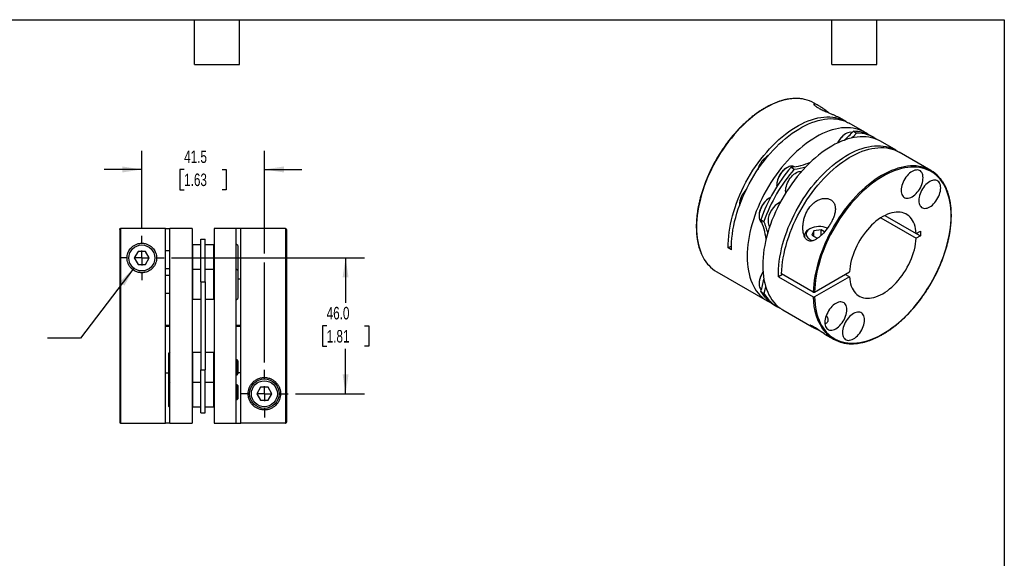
# Model space of a CAD drawing. Header units: millimetres. Extents: x 13 to 546, y 13 to 419.
# Tile 3 of 3: x 213 to 546, y 237 to 419. Entities that reach past the tile are written whole.
import ezdxf

# ---------------------------------------------------------------- set-up
doc = ezdxf.new("R2010")
doc.units = ezdxf.units.MM
doc.header["$LTSCALE"] = 2
doc.linetypes.add('SLD-Center', pattern=[19.05, 15.24, -1.27, 1.27, -1.27])
doc.linetypes.add('SLD-Solid', pattern=[0])
doc.layers.add('CENTER', color=40, linetype='SLD-Center')
doc.layers.add('DIMENSIONS', color=140, linetype='SLD-Solid', lineweight=25)
doc.layers.add('TEXT', color=140, linetype='SLD-Solid', lineweight=25)
doc.styles.add('SLDTEXTSTYLE0', font='TXT', dxfattribs={"width": 0.7})
doc.dimstyles.new('SLDDIMSTYLE1', dxfattribs={"dimtxt": 4.316016, "dimasz": 6.604, "dimexe": 0, "dimexo": 0.0625, "dimgap": 1.079004, "dimtad": 0, "dimtih": 1, "dimtoh": 1, "dimdec": 1, "dimrnd": 1e-09, "dimzin": 4, "dimdsep": 46, "dimtxsty": 'SLDTEXTSTYLE0', "dimsah": 1, "dimcen": 0.09, "dimadec": 0, "dimazin": 1, "dimtfac": 1, "dimtdec": 1, "dimtofl": 0, "dimtmove": 0, "dimatfit": 3, "dimfxl": 0, "dimfrac": 2, "dimtolj": 1, "dimtzin": 12, "dimarcsym": 0})
doc.dimstyles.new('SLDDIMSTYLE3', dxfattribs={"dimtxt": 4.316016, "dimasz": 6.604, "dimexe": 0, "dimexo": 0.0625, "dimgap": 1.079004, "dimtad": 0, "dimtih": 1, "dimtoh": 1, "dimdec": 1, "dimrnd": 1e-09, "dimzin": 12, "dimdsep": 46, "dimtxsty": 'SLDTEXTSTYLE0', "dimsah": 1, "dimcen": 0.09, "dimadec": 0, "dimazin": 3, "dimtfac": 1, "dimtdec": 1, "dimtmove": 0, "dimatfit": 0, "dimfxl": 0, "dimfrac": 2, "dimtolj": 1, "dimtzin": 12, "dimarcsym": 0})
doc.dimstyles.new('SLDDIMSTYLE4', dxfattribs={"dimtxt": 4.316016, "dimasz": 6.604, "dimexe": 0, "dimexo": 0.0625, "dimgap": 1.079004, "dimtad": 0, "dimtih": 1, "dimtoh": 1, "dimdec": 1, "dimrnd": 1e-09, "dimzin": 12, "dimdsep": 46, "dimtxsty": 'SLDTEXTSTYLE0', "dimsah": 1, "dimcen": 0, "dimadec": 0, "dimazin": 3, "dimtfac": 1, "dimtdec": 1, "dimtofl": 0, "dimtmove": 0, "dimatfit": 3, "dimfxl": 0, "dimfrac": 2, "dimtolj": 1, "dimtzin": 12, "dimarcsym": 0})

# ---------------------------------------------------------------- blocks, each defined once
blk = doc.blocks.new('_D_5')
at = {"layer": 'DIMENSIONS'}
for p, q in [((264.07, 338.35), (329.36, 338.35)), ((323.01, 338.35), (323.01, 323.17)), ((316.6, 315.35), (315.15, 315.35)), ((315.15, 315.35), (315.15, 308.49)), ((329.42, 315.35), (330.87, 315.35)), ((330.87, 315.35), (330.87, 308.49)), ((315.15, 308.49), (316.6, 308.49)), ((323.01, 292.35), (323.01, 307.52)), ((330.87, 308.49), (329.42, 308.49)), ((306.07, 292.35), (329.36, 292.35))]:
    blk.add_line(p, q, dxfattribs=at)
for points in [[(323.01, 338.35), (321.99, 331.74), (324.02, 331.74)], [(323.01, 292.35), (324.02, 298.95), (321.99, 298.95)]]:
    blk.add_solid(points, dxfattribs=at)
at = {"layer": 'DIMENSIONS', "char_height": 4.233, "attachment_point": 1, "style": 'SLDTEXTSTYLE0'}
for s, insert in [('46.0', (316.6, 321.77)), ('1.81', (316.6, 313.94))]:
    blk.add_mtext(s, dxfattribs=dict(at, insert=insert))
blk = doc.blocks.new('_D_6')
at = {"layer": 'DIMENSIONS'}
for p, q in [((253.99, 348.43), (253.99, 374.7)), ((295.49, 339.87), (295.49, 374.7)), ((253.99, 368.35), (241.29, 368.35)), ((268.33, 368.35), (266.88, 368.35)), ((266.88, 368.35), (266.88, 361.49)), ((281.15, 368.35), (282.6, 368.35)), ((282.6, 368.35), (282.6, 361.49)), ((295.49, 368.35), (308.19, 368.35)), ((266.88, 361.49), (268.33, 361.49)), ((282.6, 361.49), (281.15, 361.49)), ((295.49, 302.93), (295.49, 336.82))]:
    blk.add_line(p, q, dxfattribs=at)
for points in [[(253.99, 368.35), (247.39, 369.36), (247.39, 367.33)], [(295.49, 368.35), (302.1, 367.33), (302.1, 369.36)]]:
    blk.add_solid(points, dxfattribs=at)
at = {"layer": 'DIMENSIONS', "char_height": 4.233, "attachment_point": 1, "style": 'SLDTEXTSTYLE0'}
for s, insert in [('41.5', (268.33, 374.77)), ('1.63', (268.33, 366.95))]:
    blk.add_mtext(s, dxfattribs=dict(at, insert=insert))
blk = doc.blocks.new('_D_7')
at = {"layer": 'DIMENSIONS'}
for p, q in [((251.32, 334.85), (233.17, 311.15)), ((233.17, 311.15), (222.05, 311.15))]:
    blk.add_line(p, q, dxfattribs=at)
blk.add_solid([(251.32, 334.85), (246.49, 330.23), (248.11, 328.99)], dxfattribs=at)
at = {"layer": 'DIMENSIONS', "attachment_point": 1, "style": 'SLDTEXTSTYLE0'}
for s, insert, char_height in [('M6-1.0 X 20MM', (174.2, 316.61), 4.2333), ('SHCS X4', (183.87, 309.75), 4.233)]:
    blk.add_mtext(s, dxfattribs=dict(at, insert=insert, char_height=char_height))
blk = doc.blocks.new('SW_CENTERMARKSYMBOL_1')
at = {"layer": 'CENTER', "color": 0}
for p, q in [((0, 5.08), (0, 7.54)), ((-5.08, 0), (-7.54, 0)), ((0, 0), (-2.54, 0)), ((0, 0), (0, 2.54)), ((0, 0), (0, -2.54)), ((0, 0), (2.54, 0)), ((5.08, 0), (7.54, 0)), ((0, -5.08), (0, -7.54))]:
    blk.add_line(p, q, dxfattribs=at)
blk = doc.blocks.new('SW_CENTERMARKSYMBOL_2')
at = {"layer": 'CENTER', "color": 0}
for p, q in [((0, 5.08), (0, 8.04)), ((-5.08, 0), (-8.04, 0)), ((0, 0), (-2.54, 0)), ((0, 0), (0, 2.54)), ((0, 0), (0, -2.54)), ((0, 0), (2.54, 0)), ((5.08, 0), (8.04, 0)), ((0, -5.08), (0, -8.04))]:
    blk.add_line(p, q, dxfattribs=at)

msp = doc.modelspace()

# ---------------------------------------------------------------- linework, layer by layer
for p, q in [((483.28, 389.93), (481.71, 390.83)), ((492.46, 384.63), (490.32, 385.86)), ((498.82, 380.96), (493.52, 384.02)), ((492.39, 380.46), (492.25, 380.38)), ((495, 381.28), (496.06, 380.66)), ((502, 379.12), (500.94, 379.73)), ((509.43, 374.83), (504.12, 377.89)), ((521.24, 368.02), (510.49, 374.22)), ((472.53, 368.99), (472.39, 368.91)), ((473.89, 369.09), (474.95, 368.48)), ((469, 363.03), (469, 362.87)), ((466.57, 358.67), (466.43, 358.59)), ((456.35, 356.2), (456.36, 356.03)), ((463.04, 352.71), (463.04, 352.55)), ((463.63, 351.33), (464.69, 350.71)), ((504.24, 351.94), (516.24, 345.01)), ((505.16, 352.5), (504.74, 352.25)), ((505.65, 352.76), (516.24, 346.65)), ((246.49, 348.03), (246.49, 282.65)), ((261.99, 348.33), (246.79, 348.33)), ((246.79, 348.33), (246.79, 282.35)), ((261.99, 348.33), (263.49, 348.33)), ((261.99, 282.35), (261.99, 348.33)), ((270.99, 348.35), (263.49, 348.35)), ((263.49, 282.35), (263.49, 348.35)), ((270.99, 348.35), (270.99, 282.35)), ((285.99, 348.35), (278.49, 348.35)), ((278.49, 348.35), (278.49, 282.35)), ((285.99, 282.35), (285.99, 348.35)), ((287.49, 348.33), (285.99, 348.33)), ((302.69, 348.35), (287.49, 348.35)), ((287.49, 282.36), (287.49, 348.35)), ((302.69, 348.35), (302.69, 282.36)), ((302.99, 348.05), (302.99, 282.66)), ((480.27, 348.25), (479.85, 348.01)), ((481.59, 347.5), (480.93, 346.08)), ((484.04, 347.88), (481.59, 347.5)), ((481.59, 345.7), (481.59, 347.5)), ((485.19, 347.21), (484.04, 347.88)), ((484.04, 346.03), (484.04, 347.88)), ((516.24, 346.65), (517.68, 347.48)), ((517.68, 347.48), (517.68, 345.84)), ((273.99, 330.27), (273.99, 344.78)), ((273.99, 344.78), (275.49, 344.78)), ((275.49, 330.27), (275.49, 344.78)), ((478.38, 345.97), (478.38, 345.74)), ((480.93, 346.08), (482.73, 345.04)), ((482.73, 345.04), (482.86, 345.06)), ((517.68, 345.84), (516.24, 345.01)), ((516.26, 346.66), (517.68, 345.84)), ((252.72, 340.55), (251.45, 338.35)), ((255.26, 340.55), (252.72, 340.55)), ((256.53, 338.35), (255.26, 340.55)), ((263.49, 340.82), (261.99, 340.82)), ((271.19, 342.82), (270.99, 342.62)), ((273.99, 342.82), (271.19, 342.82)), ((271.19, 342.82), (271.19, 334.39)), ((278.29, 342.82), (275.49, 342.82)), ((278.49, 342.62), (278.29, 342.82)), ((278.29, 342.82), (278.29, 334.39)), ((286.49, 342.54), (285.99, 343.04)), ((286.49, 342.54), (286.49, 334.11)), ((453.69, 342.38), (452.63, 341.77)), ((453.7, 341.16), (452.63, 341.77)), ((251.45, 338.35), (252.72, 336.15)), ((255.26, 336.15), (256.53, 338.35)), ((252.72, 336.15), (255.26, 336.15)), ((261.99, 334.82), (263.49, 334.82)), ((271.19, 334.39), (270.99, 334.19)), ((273.99, 334.39), (271.19, 334.39)), ((271.19, 334.39), (271.19, 324.39)), ((278.29, 334.39), (275.49, 334.39)), ((278.49, 334.19), (278.29, 334.39)), ((278.29, 334.39), (278.29, 324.39)), ((286.49, 334.11), (285.99, 334.61)), ((286.49, 334.11), (286.49, 324.66)), ((448.71, 333.67), (465.82, 323.8)), ((481.84, 326.79), (493.66, 333.61)), ((263.49, 332.39), (261.99, 332.39)), ((273.99, 330.27), (275.49, 330.27)), ((273.99, 330.27), (273.99, 300.42)), ((275.49, 330.27), (275.49, 300.42)), ((286.49, 331.31), (287.49, 331.31)), ((471.02, 332.79), (469.61, 331.97)), ((469.61, 331.97), (481.41, 325.15)), ((481.41, 326.79), (470.67, 332.99)), ((493.66, 331.98), (481.84, 325.15)), ((493.66, 331.98), (492.24, 332.79)), ((463.04, 329.78), (463.04, 329.61)), ((463.63, 326.95), (464.69, 326.34)), ((261.99, 326.39), (263.49, 326.39)), ((270.99, 324.59), (271.19, 324.39)), ((271.19, 324.39), (273.99, 324.39)), ((275.49, 324.39), (278.29, 324.39)), ((278.29, 324.39), (278.49, 324.59)), ((285.99, 324.16), (286.49, 324.66)), ((467.94, 322.57), (469.01, 321.96)), ((471.13, 320.73), (481.05, 315)), ((263.49, 315.45), (261.99, 315.45)), ((261.99, 315.25), (263.49, 315.25)), ((287.49, 315.45), (285.99, 315.45)), ((285.99, 315.25), (287.49, 315.25)), ((485.25, 312.58), (488.24, 310.86)), ((263.49, 306.53), (262.99, 306.03)), ((262.99, 306.03), (262.99, 296.58)), ((271.19, 306.3), (270.99, 306.1)), ((273.99, 306.3), (271.19, 306.3)), ((271.19, 306.3), (271.19, 296.3)), ((278.29, 306.3), (275.49, 306.3)), ((278.49, 306.1), (278.29, 306.3)), ((278.29, 306.3), (278.29, 296.3)), ((286.24, 303.8), (285.99, 303.8)), ((286.49, 303.55), (286.24, 303.8)), ((286.24, 303.8), (286.24, 298.8)), ((286.49, 303.55), (286.49, 299.05)), ((273.99, 300.42), (275.49, 300.42)), ((273.99, 285.92), (273.99, 300.42)), ((275.49, 285.92), (275.49, 300.42)), ((261.99, 299.38), (262.99, 299.38)), ((285.99, 298.8), (286.24, 298.8)), ((286.24, 298.8), (286.49, 299.05)), ((287.49, 299.38), (286.49, 299.38)), ((262.99, 296.58), (263.49, 296.08)), ((262.99, 296.58), (262.99, 288.15)), ((270.99, 296.5), (271.19, 296.3)), ((271.19, 296.3), (273.99, 296.3)), ((271.19, 296.3), (271.19, 287.87)), ((275.49, 296.3), (278.29, 296.3)), ((278.29, 296.3), (278.49, 296.5)), ((278.29, 296.3), (278.29, 287.87)), ((286.24, 295.37), (285.99, 295.37)), ((286.49, 295.12), (286.24, 295.37)), ((286.24, 295.37), (286.24, 290.37)), ((286.49, 295.12), (286.49, 290.62)), ((294.22, 294.55), (292.95, 292.35)), ((296.76, 294.55), (294.22, 294.55)), ((298.03, 292.35), (296.76, 294.55)), ((285.99, 290.37), (286.24, 290.37)), ((286.24, 290.37), (286.49, 290.62)), ((292.95, 292.35), (294.22, 290.15)), ((294.22, 290.15), (296.76, 290.15)), ((296.76, 290.15), (298.03, 292.35)), ((262.99, 288.15), (263.49, 287.65)), ((270.99, 288.07), (271.19, 287.87)), ((271.19, 287.87), (273.99, 287.87)), ((275.49, 287.87), (278.29, 287.87)), ((278.29, 287.87), (278.49, 288.07)), ((273.99, 285.92), (275.49, 285.92)), ((246.79, 282.35), (261.99, 282.35)), ((263.49, 282.36), (261.99, 282.36)), ((263.49, 282.35), (270.99, 282.35)), ((278.49, 282.35), (285.99, 282.35)), ((285.99, 282.36), (287.49, 282.36)), ((302.69, 282.36), (287.49, 282.36))]:
    msp.add_line(p, q)
at = {"flags": 128}
for points in [[(478.44, 392.09), (478.06, 392.16), (477.11, 392.3), (476.14, 392.37), (475.14, 392.37), (474.12, 392.3), (473.08, 392.16), (472.02, 391.96), (470.94, 391.68), (469.85, 391.34), (468.75, 390.93), (467.64, 390.46), (466.53, 389.92), (465.42, 389.32), (464.3, 388.65), (463.18, 387.93), (462.07, 387.14), (460.97, 386.3), (459.88, 385.41), (458.8, 384.46), (457.73, 383.46), (456.68, 382.41), (455.65, 381.32), (454.64, 380.18), (453.66, 379), (452.7, 377.78), (451.78, 376.53), (450.88, 375.25), (450.01, 373.93), (449.18, 372.59), (448.39, 371.22), (447.64, 369.84), (446.92, 368.43), (446.25, 367.01), (445.62, 365.59), (445.04, 364.15), (444.5, 362.71), (444.01, 361.27), (443.57, 359.83), (443.17, 358.39), (442.83, 356.97), (442.54, 355.55), (442.3, 354.16), (442.12, 352.78), (441.98, 351.42), (441.9, 350.09), (441.88, 348.78), (441.9, 347.51), (441.98, 346.27), (442.12, 345.07), (442.3, 343.9), (442.54, 342.78), (442.83, 341.7), (443.17, 340.67), (443.57, 339.69), (444.01, 338.76), (444.5, 337.89), (445.04, 337.07), (445.62, 336.3), (445.99, 335.87)], [(452.63, 341.77), (452.63, 343.05), (452.67, 344.35), (452.77, 345.69), (452.92, 347.05), (453.13, 348.42), (453.38, 349.82), (453.69, 351.23), (454.04, 352.65), (454.45, 354.08), (454.9, 355.51), (455.41, 356.94), (455.95, 358.38), (456.55, 359.8), (457.19, 361.22), (457.87, 362.63), (458.59, 364.02), (459.35, 365.39), (460.15, 366.74), (460.98, 368.07), (461.85, 369.37), (462.75, 370.64), (463.68, 371.88), (464.64, 373.08), (465.63, 374.25), (466.63, 375.37), (467.66, 376.44), (468.71, 377.48), (469.77, 378.46), (470.85, 379.39), (471.94, 380.27), (473.04, 381.1), (474.14, 381.87), (475.25, 382.57), (476.36, 383.22), (477.47, 383.81), (478.58, 384.34), (479.68, 384.8), (480.77, 385.19), (481.85, 385.52), (482.92, 385.79), (483.97, 385.98), (485, 386.11), (486.02, 386.17), (487.01, 386.16), (487.97, 386.08), (488.91, 385.94), (489.82, 385.73), (490.7, 385.45), (491.54, 385.1), (492.35, 384.69), (492.98, 384.31)], [(453.7, 341.16), (453.69, 342.44), (453.73, 343.75), (453.83, 345.09), (453.99, 346.46), (454.19, 347.84), (454.45, 349.24), (454.76, 350.66), (455.12, 352.08), (455.52, 353.52), (455.98, 354.96), (456.49, 356.4), (457.04, 357.83), (457.64, 359.27), (458.29, 360.69), (458.97, 362.1), (459.7, 363.5), (460.47, 364.87), (461.27, 366.23), (462.11, 367.56), (462.99, 368.86), (463.89, 370.14), (464.83, 371.38), (465.79, 372.58), (466.78, 373.74), (467.8, 374.87), (468.83, 375.94), (469.89, 376.98), (470.96, 377.96), (472.04, 378.89), (473.13, 379.76), (474.24, 380.59), (475.35, 381.35), (476.46, 382.05), (477.58, 382.7), (478.69, 383.28), (479.8, 383.8), (480.9, 384.25), (482, 384.64), (483.08, 384.96), (484.15, 385.21), (485.21, 385.4), (486.24, 385.51), (487.25, 385.56), (488.24, 385.54), (489.21, 385.45), (490.14, 385.29), (491.05, 385.07), (491.93, 384.77), (492.77, 384.41), (493.52, 384.02)], [(499.85, 380.28), (499.21, 380.72), (498.42, 381.17), (497.6, 381.56), (496.75, 381.88), (495.86, 382.14), (494.94, 382.33), (493.99, 382.45), (493.01, 382.5), (492.02, 382.48), (490.99, 382.4), (489.95, 382.25), (488.9, 382.03), (487.82, 381.74), (486.74, 381.38), (485.64, 380.96), (484.54, 380.48), (483.43, 379.93), (482.32, 379.32), (481.21, 378.65), (480.1, 377.92), (479, 377.13), (477.91, 376.29), (476.82, 375.39), (475.75, 374.43), (474.69, 373.43), (473.65, 372.38), (472.63, 371.29), (471.63, 370.15), (470.65, 368.98), (469.71, 367.76), (468.79, 366.51), (467.9, 365.23), (467.04, 363.92), (466.22, 362.58), (465.43, 361.22), (464.69, 359.84), (463.98, 358.44), (463.31, 357.03), (462.69, 355.61), (462.11, 354.18), (461.58, 352.75), (461.1, 351.32), (460.66, 349.88), (460.27, 348.46), (459.93, 347.04), (459.65, 345.64), (459.41, 344.25), (459.23, 342.88), (459.09, 341.53), (459.01, 340.2), (458.99, 338.9), (459.01, 337.64), (459.09, 336.4), (459.23, 335.21), (459.41, 334.05), (459.65, 332.93), (459.93, 331.86), (460.27, 330.83), (460.66, 329.85), (461.1, 328.93), (461.58, 328.05), (462.11, 327.24), (462.69, 326.48), (463.31, 325.77), (463.98, 325.13), (464.69, 324.55), (465.43, 324.03), (466.22, 323.58), (466.92, 323.24)], [(494.58, 380.85), (494.35, 380.91), (493.97, 380.94), (493.57, 380.91), (493.15, 380.8), (492.72, 380.63), (492.28, 380.39), (491.85, 380.1), (491.43, 379.74), (491.02, 379.34), (490.63, 378.89), (490.26, 378.4), (489.93, 377.89), (489.64, 377.35), (489.62, 377.31)], [(496.06, 380.66), (494.87, 379.45), (494.42, 379.02)], [(504.12, 377.89), (503.73, 378.11), (502.91, 378.5), (502.05, 378.82), (501.16, 379.08), (500.24, 379.27), (499.29, 379.39), (498.32, 379.44), (497.32, 379.42), (496.3, 379.34), (495.26, 379.18), (494.2, 378.96), (493.13, 378.68), (492.04, 378.32), (490.95, 377.9), (489.84, 377.42), (488.74, 376.87), (487.63, 376.26), (486.52, 375.59), (485.41, 374.86), (484.3, 374.07), (483.21, 373.22), (482.12, 372.32), (481.05, 371.37), (479.99, 370.37), (478.95, 369.32), (477.93, 368.23), (476.93, 367.09), (475.96, 365.91), (475.01, 364.7), (474.09, 363.45), (473.2, 362.17), (472.34, 360.86), (471.52, 359.52), (470.74, 358.16), (469.99, 356.78), (469.28, 355.38), (468.62, 353.97), (468, 352.55), (467.42, 351.12), (466.88, 349.69), (466.4, 348.25), (465.96, 346.82), (465.57, 345.4), (465.24, 343.98), (464.95, 342.58), (464.71, 341.19), (464.53, 339.82), (464.4, 338.47), (464.32, 337.14), (464.29, 335.84), (464.32, 334.58), (464.4, 333.34), (464.53, 332.15), (464.71, 330.99), (464.95, 329.87), (465.24, 328.8), (465.57, 327.77), (465.96, 326.79), (466.4, 325.87), (466.88, 324.99), (467.42, 324.18), (468, 323.41), (468.62, 322.71), (469.28, 322.07), (469.99, 321.49), (470.74, 320.97), (471.13, 320.73)], [(469.61, 331.97), (469.6, 333.25), (469.64, 334.57), (469.74, 335.91), (469.9, 337.27), (470.1, 338.66), (470.36, 340.06), (470.67, 341.47), (471.03, 342.9), (471.43, 344.33), (471.89, 345.77), (472.4, 347.21), (472.95, 348.65), (473.55, 350.08), (474.2, 351.5), (474.88, 352.92), (475.61, 354.31), (476.38, 355.69), (477.18, 357.05), (478.02, 358.38), (478.9, 359.68), (479.8, 360.95), (480.74, 362.19), (481.7, 363.4), (482.69, 364.56), (483.71, 365.68), (484.74, 366.76), (485.8, 367.79), (486.87, 368.77), (487.95, 369.7), (489.04, 370.58), (490.15, 371.4), (491.26, 372.16), (492.37, 372.87), (493.49, 373.51), (494.6, 374.09), (495.71, 374.61), (496.81, 375.07), (497.91, 375.45), (498.99, 375.77), (500.06, 376.03), (501.12, 376.21), (502.15, 376.33), (503.16, 376.38), (504.15, 376.36), (505.12, 376.27), (506.05, 376.11), (506.96, 375.88), (507.84, 375.59), (508.68, 375.23), (509.48, 374.8), (509.95, 374.51)], [(470.67, 332.99), (470.73, 334.31), (470.84, 335.65), (471, 337.01), (471.22, 338.4), (471.49, 339.79), (471.81, 341.21), (472.18, 342.63), (472.6, 344.06), (473.07, 345.49), (473.58, 346.93), (474.14, 348.36), (474.75, 349.78), (475.4, 351.2), (476.09, 352.6), (476.83, 353.99), (477.6, 355.35), (478.41, 356.7), (479.25, 358.02), (480.13, 359.31), (481.04, 360.58), (481.97, 361.8), (482.94, 362.99), (483.93, 364.15), (484.94, 365.26), (485.98, 366.32), (487.03, 367.34), (488.1, 368.31), (489.18, 369.23), (490.27, 370.09), (491.37, 370.9), (492.48, 371.66), (493.59, 372.35), (494.7, 372.98), (495.81, 373.55), (496.91, 374.06), (498.01, 374.5), (499.1, 374.88), (500.18, 375.19), (501.24, 375.44), (502.29, 375.61), (503.31, 375.72), (504.32, 375.77), (505.31, 375.74), (506.26, 375.64), (507.19, 375.48), (508.09, 375.25), (508.96, 374.95), (509.8, 374.59), (510.49, 374.22)], [(475.03, 369.24), (474.83, 369.34), (474.49, 369.44), (474.11, 369.48), (473.71, 369.44), (473.29, 369.34), (472.86, 369.17), (472.42, 368.93), (471.99, 368.63), (471.57, 368.28), (471.16, 367.88), (470.77, 367.43), (470.4, 366.94), (470.07, 366.42), (469.78, 365.88), (469.53, 365.33), (469.32, 364.76), (469.16, 364.2), (469.06, 363.66), (469.01, 363.13), (469.01, 362.62), (469.02, 362.46)], [(472.04, 361.12), (472.07, 361.63), (472.15, 362.17), (472.28, 362.73), (472.46, 363.29), (472.69, 363.85), (472.96, 364.4), (473.27, 364.93), (473.62, 365.43), (474, 365.9), (474.4, 366.33), (474.82, 366.71), (475.25, 367.03), (475.68, 367.3), (476.12, 367.5), (476.54, 367.64), (476.95, 367.71), (477.34, 367.71), (477.46, 367.7)], [(517.97, 369.27), (517.24, 369.4), (516.29, 369.52), (515.3, 369.56), (514.3, 369.53), (513.27, 369.44), (512.22, 369.28), (511.15, 369.05), (510.07, 368.75), (508.98, 368.38), (507.87, 367.95), (506.76, 367.45), (505.65, 366.89), (504.53, 366.26), (503.42, 365.58), (502.3, 364.83), (501.2, 364.02), (500.1, 363.16), (499.01, 362.25), (497.93, 361.28), (496.87, 360.26), (495.83, 359.2), (494.81, 358.09), (493.81, 356.93), (492.83, 355.74), (491.89, 354.51), (490.97, 353.24), (490.08, 351.95), (489.23, 350.62), (488.42, 349.27), (487.64, 347.9), (486.9, 346.5), (486.2, 345.09), (485.54, 343.67), (484.93, 342.24), (484.36, 340.8), (483.84, 339.36), (483.37, 337.92), (482.94, 336.48), (482.57, 335.05), (482.25, 333.63), (481.97, 332.22), (481.75, 330.83), (481.59, 329.46), (481.47, 328.11), (481.41, 326.79)], [(481.84, 325.15), (481.9, 323.91), (482.01, 322.71), (482.18, 321.54), (482.39, 320.41), (482.66, 319.33), (482.98, 318.29), (483.36, 317.3), (483.78, 316.36), (484.24, 315.47), (484.76, 314.64), (485.32, 313.87), (485.93, 313.15), (486.58, 312.49), (487.27, 311.89), (488.01, 311.36), (488.78, 310.89), (489.59, 310.49), (490.43, 310.15), (491.31, 309.88), (492.22, 309.67), (493.16, 309.54), (494.12, 309.47), (495.11, 309.47), (496.13, 309.54), (497.16, 309.68), (498.21, 309.88), (499.28, 310.15), (500.35, 310.49), (501.44, 310.9), (502.54, 311.37), (503.64, 311.9), (504.75, 312.5), (505.86, 313.16), (506.96, 313.87), (508.06, 314.65), (509.15, 315.48), (510.24, 316.37), (511.31, 317.31), (512.36, 318.3), (513.4, 319.34), (514.42, 320.42), (515.42, 321.55), (516.4, 322.72), (517.34, 323.93), (518.26, 325.17), (519.15, 326.44), (520.01, 327.75), (520.83, 329.08), (521.62, 330.43), (522.36, 331.8), (523.07, 333.19), (523.74, 334.6), (524.36, 336.01), (524.94, 337.44), (525.47, 338.86), (525.96, 340.29), (526.4, 341.72), (526.79, 343.14), (527.13, 344.55), (527.41, 345.95), (527.65, 347.34), (527.83, 348.7), (527.97, 350.05), (528.05, 351.37), (528.07, 352.66), (528.05, 353.92), (527.97, 355.15), (527.83, 356.34), (527.65, 357.5), (527.41, 358.61), (527.13, 359.68), (526.79, 360.7), (526.4, 361.67), (525.96, 362.59), (525.47, 363.46), (524.94, 364.27), (524.36, 365.03), (523.74, 365.72), (523.07, 366.36), (522.36, 366.93), (521.62, 367.44), (520.83, 367.89), (520.01, 368.27), (519.15, 368.58), (518.26, 368.83), (517.34, 369.01), (516.4, 369.12), (515.42, 369.16), (514.42, 369.14), (513.4, 369.05), (512.36, 368.88), (511.31, 368.65), (510.24, 368.36), (509.15, 368), (508.06, 367.57), (506.96, 367.07), (505.86, 366.52), (504.75, 365.9), (503.64, 365.22), (502.54, 364.48), (501.44, 363.68), (500.35, 362.83), (499.28, 361.92), (498.21, 360.96), (497.16, 359.95), (496.13, 358.9), (495.11, 357.8), (494.12, 356.66), (493.16, 355.47), (492.22, 354.26), (491.31, 353), (490.43, 351.72), (489.59, 350.4), (488.78, 349.06), (488.01, 347.7), (487.27, 346.32), (486.58, 344.93), (485.93, 343.52), (485.32, 342.1), (484.76, 340.67), (484.24, 339.25), (483.78, 337.82), (483.36, 336.39), (482.98, 334.98), (482.66, 333.57), (482.39, 332.17), (482.18, 330.79), (482.01, 329.43), (481.9, 328.1), (481.84, 326.79)], [(518.59, 365.54), (518.56, 366.04), (518.48, 366.5), (518.35, 366.92), (518.17, 367.29), (517.93, 367.59), (517.66, 367.84), (517.34, 368.03), (516.99, 368.14), (516.6, 368.19), (516.2, 368.16), (515.77, 368.07), (515.33, 367.91), (514.88, 367.68), (514.43, 367.39), (513.99, 367.05), (513.56, 366.64), (513.15, 366.2), (512.77, 365.71), (512.42, 365.18), (512.1, 364.63), (511.82, 364.07), (511.59, 363.49), (511.41, 362.91), (511.28, 362.34), (511.19, 361.78), (511.17, 361.25), (511.19, 360.75), (511.28, 360.29), (511.41, 359.87), (511.59, 359.51), (511.82, 359.2), (512.1, 358.95), (512.42, 358.77), (512.77, 358.65), (513.15, 358.6), (513.56, 358.63), (513.99, 358.72), (514.43, 358.88), (514.88, 359.11), (515.33, 359.4), (515.77, 359.75), (516.2, 360.15), (516.6, 360.6), (516.99, 361.09), (517.34, 361.61), (517.66, 362.16), (517.93, 362.72), (518.17, 363.3), (518.35, 363.88), (518.48, 364.45), (518.56, 365.01), (518.59, 365.54)], [(524.55, 362.1), (524.53, 362.6), (524.45, 363.06), (524.31, 363.48), (524.13, 363.84), (523.9, 364.15), (523.62, 364.4), (523.3, 364.58), (522.95, 364.7), (522.57, 364.74), (522.16, 364.72), (521.73, 364.63), (521.29, 364.47), (520.84, 364.24), (520.39, 363.95), (519.95, 363.6), (519.52, 363.2), (519.12, 362.75), (518.73, 362.26), (518.38, 361.74), (518.06, 361.19), (517.79, 360.62), (517.55, 360.05), (517.37, 359.47), (517.24, 358.9), (517.16, 358.34), (517.13, 357.81), (517.16, 357.31), (517.24, 356.85), (517.37, 356.43), (517.55, 356.06), (517.79, 355.75), (518.06, 355.51), (518.38, 355.32), (518.73, 355.21), (519.12, 355.16), (519.52, 355.19), (519.95, 355.28), (520.39, 355.44), (520.84, 355.67), (521.29, 355.96), (521.73, 356.3), (522.16, 356.7), (522.57, 357.15), (522.95, 357.64), (523.3, 358.17), (523.62, 358.71), (523.9, 359.28), (524.13, 359.86), (524.31, 360.44), (524.45, 361.01), (524.53, 361.56), (524.55, 362.1)], [(472.09, 360.45), (472.07, 360.63), (472.04, 361.12)], [(466.94, 358.86), (466.9, 358.84), (466.46, 358.6), (466.03, 358.31), (465.61, 357.96), (465.19, 357.55), (464.8, 357.1), (464.44, 356.61), (464.11, 356.1), (463.82, 355.56), (463.57, 355), (463.36, 354.44), (463.2, 353.88), (463.1, 353.33), (463.04, 352.8), (463.04, 352.3), (463.1, 351.83), (463.2, 351.4), (463.36, 351.03), (463.57, 350.7), (463.82, 350.44), (464.07, 350.26)], [(516.24, 346.65), (516.17, 347.5), (516.04, 348.31), (515.86, 349.07), (515.63, 349.79), (515.35, 350.47), (515.02, 351.09), (514.64, 351.65), (514.22, 352.16), (513.75, 352.6), (513.24, 352.99), (512.7, 353.31), (512.11, 353.56), (511.5, 353.75), (510.85, 353.87), (510.17, 353.92), (509.47, 353.9), (508.75, 353.81), (508.01, 353.66), (507.26, 353.44), (506.5, 353.15), (505.72, 352.79), (504.95, 352.38), (504.17, 351.9), (503.4, 351.36), (502.64, 350.77), (501.89, 350.12), (501.15, 349.42), (500.43, 348.68), (499.73, 347.89), (499.05, 347.06), (498.4, 346.19), (497.79, 345.29), (497.2, 344.36), (496.66, 343.41), (496.15, 342.44), (495.68, 341.46), (495.26, 340.46), (494.88, 339.46), (494.55, 338.46), (494.27, 337.47), (494.04, 336.48), (493.86, 335.5), (493.73, 334.55), (493.66, 333.61)], [(480.27, 348.25), (479.89, 348.01), (479.57, 347.73), (479.32, 347.43), (479.13, 347.12), (479.02, 346.79), (478.98, 346.46), (479.02, 346.13), (479.13, 345.8), (479.32, 345.49), (479.57, 345.19), (479.89, 344.91), (480.27, 344.66), (480.7, 344.44), (481.18, 344.26), (481.31, 344.22)], [(493.66, 331.98), (493.73, 331.13), (493.86, 330.32), (494.04, 329.55), (494.27, 328.83), (494.55, 328.16), (494.88, 327.54), (495.26, 326.97), (495.68, 326.47), (496.15, 326.02), (496.66, 325.64), (497.2, 325.32), (497.79, 325.07), (498.4, 324.88), (499.05, 324.76), (499.73, 324.71), (500.43, 324.73), (501.15, 324.81), (501.89, 324.97), (502.64, 325.19), (503.4, 325.48), (504.17, 325.83), (504.95, 326.25), (505.72, 326.73), (506.5, 327.26), (507.26, 327.86), (508.01, 328.51), (508.75, 329.2), (509.47, 329.95), (510.17, 330.74), (510.85, 331.57), (511.5, 332.44), (512.11, 333.34), (512.7, 334.26), (513.24, 335.21), (513.75, 336.18), (514.22, 337.17), (514.64, 338.16), (515.02, 339.16), (515.35, 340.16), (515.63, 341.16), (515.86, 342.15), (516.04, 343.12), (516.17, 344.08), (516.24, 345.01)], [(464.38, 333.59), (464.11, 333.16), (463.82, 332.62), (463.57, 332.07), (463.36, 331.51), (463.2, 330.95), (463.1, 330.4), (463.04, 329.87), (463.04, 329.37), (463.1, 328.9), (463.2, 328.47), (463.36, 328.09), (463.57, 327.77), (463.8, 327.52)], [(465.3, 328.58), (465.15, 327.97), (464.69, 326.34)], [(492.77, 320.82), (492.74, 321.32), (492.66, 321.78), (492.53, 322.2), (492.35, 322.56), (492.11, 322.87), (491.84, 323.12), (491.52, 323.3), (491.17, 323.42), (490.78, 323.46), (490.38, 323.44), (489.95, 323.35), (489.51, 323.19), (489.06, 322.96), (488.61, 322.67), (488.17, 322.32), (487.74, 321.92), (487.33, 321.47), (486.95, 320.98), (486.6, 320.46), (486.28, 319.91), (486, 319.34), (485.77, 318.77), (485.59, 318.19), (485.45, 317.62), (485.37, 317.06), (485.35, 316.53), (485.37, 316.03), (485.45, 315.57), (485.59, 315.15), (485.77, 314.78), (486, 314.47), (486.28, 314.23), (486.6, 314.04), (486.95, 313.93), (487.33, 313.88), (487.74, 313.9), (488.17, 314), (488.61, 314.16), (489.06, 314.39), (489.51, 314.68), (489.95, 315.02), (490.38, 315.42), (490.78, 315.87), (491.17, 316.36), (491.52, 316.89), (491.84, 317.43), (492.11, 318), (492.35, 318.58), (492.53, 319.16), (492.66, 319.73), (492.74, 320.28), (492.77, 320.82)], [(498.73, 317.37), (498.71, 317.87), (498.62, 318.34), (498.49, 318.75), (498.31, 319.12), (498.08, 319.43), (497.8, 319.68), (497.48, 319.86), (497.13, 319.98), (496.75, 320.02), (496.34, 320), (495.91, 319.91), (495.47, 319.74), (495.02, 319.52), (494.57, 319.23), (494.13, 318.88), (493.7, 318.48), (493.29, 318.03), (492.91, 317.54), (492.56, 317.02), (492.24, 316.47), (491.96, 315.9), (491.73, 315.32), (491.55, 314.75), (491.42, 314.18), (491.33, 313.62), (491.31, 313.09), (491.33, 312.59), (491.42, 312.12), (491.55, 311.71), (491.73, 311.34), (491.96, 311.03), (492.24, 310.78), (492.56, 310.6), (492.91, 310.48), (493.29, 310.44), (493.7, 310.46), (494.13, 310.56), (494.57, 310.72), (495.02, 310.94), (495.47, 311.23), (495.91, 311.58), (496.34, 311.98), (496.75, 312.43), (497.13, 312.92), (497.48, 313.44), (497.8, 313.99), (498.08, 314.56), (498.31, 315.14), (498.49, 315.71), (498.62, 316.29), (498.71, 316.84), (498.73, 317.37)], [(485.25, 312.58), (485.19, 312.62), (484.64, 312.95), (484.05, 313.33), (483.4, 313.77), (482.94, 314.08), (482.46, 314.41), (482.13, 314.63), (481.79, 314.84), (481.3, 315.15), (480.89, 315.37), (480.57, 315.51), (480.45, 315.54), (480.39, 315.53), (480.4, 315.47), (480.53, 315.35), (480.82, 315.15), (481.26, 314.89), (481.26, 314.89)]]:
    msp.add_lwpolyline(points, dxfattribs=at)
for centre, radius in [((253.99, 338.35), 4.4), ((295.49, 292.35), 5), ((295.49, 292.35), 4.4)]:
    msp.add_circle(centre, radius)
for centre, radius, start, end in [((476.06, 381), 11.34, 60.126, 77.8907), ((496.07, 374.33), 7.15, 122.2543, 155.6397), ((454.91, 419.44), 55.35, 311.9535, 316.4097), ((495.09, 369.41), 11.86, 60.4275, 90.4218), ((496.17, 368.94), 11.73, 54.1903, 90.5224), ((470.38, 366.12), 8.09, 121.355, 164.6006), ((471.06, 393.17), 24.25, 276.7011, 292.8025), ((516.46, 332.67), 56.03, 139.4541, 160.5459), ((517.52, 332.05), 56.03, 139.4541, 160.5459), ((476.34, 362.72), 7.34, 122.4803, 177.5251), ((472.49, 390.7), 22.36, 276.3149, 286.7045), ((515.62, 358.28), 11.23, 42.1075, 77.8933), ((464.51, 355.8), 8.16, 135.5056, 177.2105), ((470.37, 352.39), 7.34, 122.4803, 177.5251), ((473.4, 350.61), 7.33, 115.7893, 178.554), ((441.35, 341.73), 24.26, 7.1918, 23.292), ((444.21, 341.73), 22.36, 13.2896, 23.6781), ((469.04, 350.65), 2.97, 177.2174, 215.3653), ((302.69, 348.05), 0.3, 0, 90), ((480.71, 345.88), 2.3, 111.942, 187.5966), ((483.4, 342.17), 6.84, 65.9122, 117.2076), ((454.39, 343.47), 11.32, 222.1348, 239.8905), ((470.27, 329.46), 7.24, 144.5728, 177.5266), ((410.53, 342.59), 55.36, 343.5897, 348.0474), ((474.07, 332.92), 12.02, 209.7708, 239.3753), ((474.91, 332.11), 11.73, 209.4685, 245.814), ((499.9, 324.69), 18.49, 178.5459, 219.0367), ((493.86, 320.59), 11.23, 222.2073, 257.9314), ((246.79, 282.65), 0.3, 180, 270)]:
    msp.add_arc(centre, radius, start, end)
for points, knots in [([(478.38, 392.1), (478.18, 392.15), (477.68, 392.25), (476.86, 392.35), (475.93, 392.41), (474.98, 392.4), (474.01, 392.34), (473.02, 392.21), (472.01, 392.02), (470.99, 391.77), (469.96, 391.45), (468.92, 391.08), (467.87, 390.65), (466.82, 390.16), (465.76, 389.62), (464.7, 389.01), (463.65, 388.36), (462.59, 387.65), (461.54, 386.89), (460.5, 386.08), (459.47, 385.22), (458.46, 384.31), (457.45, 383.36), (456.46, 382.36), (455.49, 381.33), (454.54, 380.25), (453.61, 379.14), (452.71, 378), (451.83, 376.82), (450.97, 375.62), (450.15, 374.38), (449.35, 373.13), (448.59, 371.85), (447.87, 370.55), (447.17, 369.23), (446.52, 367.9), (445.9, 366.56), (445.32, 365.21), (444.78, 363.85), (444.29, 362.49), (443.83, 361.13), (443.42, 359.77), (443.05, 358.42), (442.73, 357.07), (442.46, 355.74), (442.23, 354.41), (442.05, 353.11), (441.91, 351.82), (441.82, 350.55), (441.78, 349.31), (441.79, 348.09), (441.85, 346.9), (441.95, 345.75), (442.1, 344.62), (442.3, 343.53), (442.55, 342.48), (442.84, 341.47), (443.18, 340.5), (443.56, 339.58), (443.99, 338.7), (444.46, 337.87), (444.98, 337.1), (445.48, 336.44), (445.81, 336.07), (445.95, 335.92)], [0, 0, 0, 0, 0.011307, 0.027499, 0.043708, 0.059936, 0.076182, 0.092443, 0.108718, 0.125005, 0.1413, 0.157602, 0.173908, 0.190218, 0.206529, 0.222841, 0.239152, 0.255463, 0.271772, 0.28808, 0.304386, 0.32069, 0.336993, 0.353295, 0.369594, 0.385893, 0.40219, 0.418487, 0.434782, 0.451077, 0.467371, 0.483665, 0.499958, 0.516252, 0.532546, 0.54884, 0.565134, 0.581429, 0.597725, 0.614021, 0.630319, 0.646619, 0.662919, 0.679221, 0.695526, 0.711831, 0.728139, 0.744449, 0.760761, 0.777074, 0.793389, 0.809705, 0.826023, 0.842339, 0.858655, 0.874967, 0.891275, 0.907577, 0.92387, 0.940151, 0.956419, 0.972671, 0.988904, 1, 1, 1, 1]), ([(483.03, 390.07), (482.85, 390.16), (482.48, 390.36), (482.02, 390.53), (481.72, 390.58), (481.58, 390.54), (481.55, 390.44), (481.63, 390.29), (481.79, 390.11), (482.05, 389.88), (482.41, 389.63), (482.86, 389.34), (483.41, 389.03), (484.06, 388.7), (484.77, 388.36), (485.52, 388.02), (486.3, 387.69), (487.11, 387.35), (487.97, 386.99), (488.81, 386.62), (489.5, 386.3), (490, 386.04), (490.23, 385.91), (490.32, 385.86)], [0, 0, 0, 0, 0.0590357, 0.1236397, 0.1899344, 0.2341827, 0.2793038, 0.3188529, 0.3592855, 0.3969943, 0.4356788, 0.4745874, 0.5147011, 0.5577316, 0.6023332, 0.6453112, 0.6895341, 0.7405232, 0.7929598, 0.8565199, 0.921796, 0.9668771, 1, 1, 1, 1]), ([(486.65, 387.54), (486.51, 387.65), (486.15, 387.93), (485.61, 388.35), (484.84, 388.91), (484.13, 389.4), (483.48, 389.81), (483.18, 389.98), (483.03, 390.07)], [0, 0, 0, 0, 0.102835, 0.255866, 0.408921, 0.700337, 0.850179, 1, 1, 1, 1]), ([(491.57, 309.59), (491.77, 309.54), (492.27, 309.43), (493.09, 309.34), (494.01, 309.28), (494.97, 309.28), (495.94, 309.35), (496.93, 309.48), (497.93, 309.67), (498.95, 309.92), (499.99, 310.24), (501.03, 310.61), (502.08, 311.04), (503.13, 311.53), (504.19, 312.07), (505.25, 312.68), (506.3, 313.33), (507.36, 314.04), (508.4, 314.8), (509.44, 315.61), (510.47, 316.47), (511.49, 317.38), (512.5, 318.33), (513.49, 319.33), (514.46, 320.36), (515.41, 321.43), (516.34, 322.55), (517.24, 323.69), (518.12, 324.87), (518.98, 326.07), (519.8, 327.31), (520.59, 328.56), (521.35, 329.84), (522.08, 331.14), (522.78, 332.46), (523.43, 333.79), (524.05, 335.13), (524.63, 336.48), (525.17, 337.84), (525.66, 339.2), (526.12, 340.56), (526.53, 341.92), (526.89, 343.27), (527.22, 344.62), (527.49, 345.95), (527.72, 347.28), (527.9, 348.58), (528.04, 349.87), (528.13, 351.14), (528.17, 352.38), (528.16, 353.6), (528.1, 354.79), (528, 355.94), (527.85, 357.07), (527.65, 358.16), (527.4, 359.21), (527.11, 360.22), (526.77, 361.19), (526.38, 362.11), (525.96, 362.99), (525.48, 363.81), (524.97, 364.59), (524.47, 365.25), (524.13, 365.62), (524, 365.77)], [0, 0, 0, 0, 0.011307, 0.027499, 0.043708, 0.059936, 0.076182, 0.092443, 0.108718, 0.125005, 0.1413, 0.157602, 0.173908, 0.190218, 0.206529, 0.222841, 0.239152, 0.255463, 0.271772, 0.28808, 0.304386, 0.32069, 0.336993, 0.353295, 0.369594, 0.385893, 0.40219, 0.418487, 0.434782, 0.451077, 0.467371, 0.483665, 0.499958, 0.516252, 0.532546, 0.54884, 0.565134, 0.581429, 0.597725, 0.614021, 0.630319, 0.646619, 0.662919, 0.679222, 0.695526, 0.711831, 0.728139, 0.744449, 0.760761, 0.777074, 0.793389, 0.809706, 0.826023, 0.842339, 0.858655, 0.874967, 0.891275, 0.907577, 0.92387, 0.940151, 0.956419, 0.972671, 0.988904, 1, 1, 1, 1]), ([(479.49, 354.55), (479.04, 353.79), (478.69, 352.98), (478.3, 351.72), (478.19, 351.29), (478.02, 350.42), (477.96, 349.99), (477.89, 349.12), (477.87, 348.69), (477.9, 347.82), (477.95, 347.38), (478.06, 346.75), (478.11, 346.54), (478.23, 346.13), (478.29, 345.93), (478.45, 345.55), (478.54, 345.36), (478.75, 345.02), (478.87, 344.86), (479.13, 344.58), (479.28, 344.46), (479.59, 344.26), (479.76, 344.19), (480.1, 344.1), (480.27, 344.07), (480.63, 344.07), (480.8, 344.09), (481.15, 344.16), (481.33, 344.22), (481.68, 344.35), (481.85, 344.43), (482.36, 344.69), (482.69, 344.9), (483.33, 345.38), (483.64, 345.64), (484.25, 346.19), (484.55, 346.49), (485.42, 347.43), (485.96, 348.1), (486.72, 349.18), (486.97, 349.55), (487.42, 350.31), (487.63, 350.7), (488.02, 351.49), (488.2, 351.89), (488.5, 352.71), (488.62, 353.11), (488.8, 353.93), (488.86, 354.34), (488.89, 354.93), (488.88, 355.13), (488.86, 355.51), (488.83, 355.7), (488.72, 356.25), (488.6, 356.59), (488.25, 357.22), (488.03, 357.5), (487.62, 357.85), (487.47, 357.96), (487.16, 358.14), (487, 358.22), (486.65, 358.36), (486.47, 358.41), (486.1, 358.5), (485.91, 358.52), (485.52, 358.55), (485.32, 358.55), (484.91, 358.53), (484.71, 358.5), (484.09, 358.39), (483.69, 358.26), (483.1, 358.01), (482.9, 357.91), (482.52, 357.7), (482.33, 357.59), (481.79, 357.22), (481.45, 356.94), (480.48, 356.02), (479.95, 355.32), (479.49, 354.55)], [0, 0, 0, 0, 0.0625, 0.0625, 0.09375, 0.09375, 0.125, 0.125, 0.15625, 0.15625, 0.1875, 0.1875, 0.203125, 0.203125, 0.21875, 0.21875, 0.234375, 0.234375, 0.25, 0.25, 0.265625, 0.265625, 0.28125, 0.28125, 0.296875, 0.296875, 0.3125, 0.3125, 0.328125, 0.328125, 0.34375, 0.34375, 0.375, 0.375, 0.40625, 0.40625, 0.4375, 0.4375, 0.5, 0.5, 0.53125, 0.53125, 0.5625, 0.5625, 0.59375, 0.59375, 0.625, 0.625, 0.65625, 0.65625, 0.671875, 0.671875, 0.6875, 0.6875, 0.71875, 0.71875, 0.75, 0.75, 0.765625, 0.765625, 0.78125, 0.78125, 0.796875, 0.796875, 0.8125, 0.8125, 0.828125, 0.828125, 0.84375, 0.84375, 0.875, 0.875, 0.890625, 0.890625, 0.90625, 0.90625, 0.9375, 0.9375, 1, 1, 1, 1]), ([(246.49, 348.03), (246.49, 348.11), (246.52, 348.19), (246.63, 348.3), (246.71, 348.33), (246.79, 348.33)], [0, 0, 0, 0, 0.5, 0.5, 1, 1, 1, 1]), ([(248.99, 338.35), (248.99, 338.06), (249.02, 337.76), (249.12, 337.17), (249.2, 336.87), (249.43, 336.28), (249.57, 335.99), (249.93, 335.42), (250.14, 335.14), (250.51, 334.76), (250.64, 334.63), (250.92, 334.4), (251.07, 334.29), (251.54, 333.97), (251.89, 333.79), (252.44, 333.59), (252.63, 333.53), (253.01, 333.44), (253.21, 333.4), (253.61, 333.36), (253.81, 333.35), (254.21, 333.35), (254.42, 333.36), (255.02, 333.44), (255.4, 333.53), (255.95, 333.74), (256.13, 333.82), (256.47, 334), (256.63, 334.1), (257.1, 334.41), (257.38, 334.65), (257.87, 335.17), (258.07, 335.44), (258.34, 335.87), (258.42, 336.01), (258.56, 336.31), (258.62, 336.45), (258.79, 336.89), (258.87, 337.19), (258.97, 337.78), (258.99, 338.08), (258.99, 338.65), (258.97, 338.93), (258.82, 339.75), (258.64, 340.27), (258.24, 340.99), (258.09, 341.22), (257.74, 341.66), (257.55, 341.88), (257.1, 342.27), (256.86, 342.45), (256.32, 342.78), (256.01, 342.93), (255.51, 343.11), (255.33, 343.17), (254.96, 343.25), (254.77, 343.29), (254.37, 343.34), (254.17, 343.35), (253.77, 343.34), (253.57, 343.33), (253.17, 343.28), (252.98, 343.25), (252.62, 343.16), (252.44, 343.1), (252.11, 342.98), (251.95, 342.91), (251.65, 342.77), (251.5, 342.69), (251.23, 342.52), (251.1, 342.43), (250.86, 342.25), (250.74, 342.15), (250.42, 341.86), (250.23, 341.65), (249.88, 341.21), (249.73, 340.98), (249.47, 340.5), (249.36, 340.24), (249.09, 339.47), (248.99, 338.92), (248.99, 338.35)], [0, 0, 0, 0, 0.03125, 0.03125, 0.0625, 0.0625, 0.09375, 0.09375, 0.125, 0.125, 0.140625, 0.140625, 0.15625, 0.15625, 0.1875, 0.1875, 0.203125, 0.203125, 0.21875, 0.21875, 0.234375, 0.234375, 0.25, 0.25, 0.28125, 0.28125, 0.296875, 0.296875, 0.3125, 0.3125, 0.34375, 0.34375, 0.375, 0.375, 0.390625, 0.390625, 0.40625, 0.40625, 0.4375, 0.4375, 0.46875, 0.46875, 0.5, 0.5, 0.5625, 0.5625, 0.59375, 0.59375, 0.625, 0.625, 0.65625, 0.65625, 0.6875, 0.6875, 0.703125, 0.703125, 0.71875, 0.71875, 0.734375, 0.734375, 0.75, 0.75, 0.765625, 0.765625, 0.78125, 0.78125, 0.796875, 0.796875, 0.8125, 0.8125, 0.828125, 0.828125, 0.84375, 0.84375, 0.875, 0.875, 0.90625, 0.90625, 0.9375, 0.9375, 1, 1, 1, 1]), ([(481.41, 326.79), (481.47, 326.76), (481.55, 326.74), (481.7, 326.74), (481.78, 326.76), (481.84, 326.79)], [0, 0, 0, 0, 0.5, 0.5, 1, 1, 1, 1]), ([(481.84, 325.15), (481.78, 325.12), (481.7, 325.1), (481.55, 325.1), (481.47, 325.12), (481.41, 325.15)], [0, 0, 0, 0, 0.5, 0.5, 1, 1, 1, 1]), ([(485.78, 318.76), (485.8, 318.74), (485.92, 318.65), (486.16, 318.34), (486.35, 317.89), (486.4, 317.4), (486.35, 317.02), (486.21, 316.67), (485.99, 316.36), (485.72, 316.13), (485.5, 316.03), (485.4, 315.99)], [0, 0, 0, 0, 0.024616, 0.127001, 0.331874, 0.446249, 0.560596, 0.678426, 0.796173, 0.902498, 1, 1, 1, 1]), ([(481.26, 314.89), (481.36, 314.83), (481.6, 314.7), (482.07, 314.47), (482.56, 314.24), (482.91, 314.07), (483.05, 314.01)], [0, 0, 0, 0, 0.221093, 0.515417, 0.817419, 1, 1, 1, 1]), ([(289.99, 292.35), (289.99, 291.71), (290.1, 291.11), (290.4, 290.25), (290.52, 289.98), (290.81, 289.45), (290.97, 289.2), (291.34, 288.72), (291.55, 288.49), (292.03, 288.06), (292.29, 287.86), (292.72, 287.59), (292.88, 287.5), (293.2, 287.34), (293.37, 287.27), (293.74, 287.13), (293.92, 287.07), (294.32, 286.97), (294.53, 286.93), (294.96, 286.87), (295.18, 286.85), (295.63, 286.84), (295.85, 286.85), (296.29, 286.9), (296.5, 286.94), (296.91, 287.03), (297.1, 287.08), (297.47, 287.21), (297.65, 287.28), (297.99, 287.44), (298.14, 287.52), (298.59, 287.79), (298.86, 287.99), (299.35, 288.41), (299.56, 288.64), (299.95, 289.11), (300.12, 289.36), (300.57, 290.15), (300.78, 290.71), (300.95, 291.61), (300.98, 291.92), (301, 292.55), (300.98, 292.87), (300.87, 293.52), (300.79, 293.85), (300.56, 294.52), (300.41, 294.84), (300.03, 295.48), (299.8, 295.79), (299.4, 296.22), (299.26, 296.36), (298.95, 296.63), (298.79, 296.75), (298.28, 297.11), (297.9, 297.31), (297.09, 297.63), (296.66, 297.74), (296, 297.83), (295.78, 297.84), (295.34, 297.85), (295.11, 297.84), (294.68, 297.79), (294.45, 297.75), (294.02, 297.65), (293.82, 297.59), (293.41, 297.44), (293.22, 297.36), (292.83, 297.17), (292.65, 297.06), (292.13, 296.72), (291.82, 296.46), (291.4, 296.03), (291.27, 295.88), (291.04, 295.58), (290.93, 295.42), (290.63, 294.95), (290.47, 294.63), (290.1, 293.64), (289.99, 292.99), (289.99, 292.35)], [0, 0, 0, 0, 0.0625, 0.0625, 0.09375, 0.09375, 0.125, 0.125, 0.15625, 0.15625, 0.1875, 0.1875, 0.203125, 0.203125, 0.21875, 0.21875, 0.234375, 0.234375, 0.25, 0.25, 0.265625, 0.265625, 0.28125, 0.28125, 0.296875, 0.296875, 0.3125, 0.3125, 0.328125, 0.328125, 0.34375, 0.34375, 0.375, 0.375, 0.40625, 0.40625, 0.4375, 0.4375, 0.5, 0.5, 0.53125, 0.53125, 0.5625, 0.5625, 0.59375, 0.59375, 0.625, 0.625, 0.65625, 0.65625, 0.671875, 0.671875, 0.6875, 0.6875, 0.71875, 0.71875, 0.75, 0.75, 0.765625, 0.765625, 0.78125, 0.78125, 0.796875, 0.796875, 0.8125, 0.8125, 0.828125, 0.828125, 0.84375, 0.84375, 0.875, 0.875, 0.890625, 0.890625, 0.90625, 0.90625, 0.9375, 0.9375, 1, 1, 1, 1]), ([(302.69, 282.36), (302.77, 282.36), (302.85, 282.39), (302.96, 282.5), (302.99, 282.58), (302.99, 282.66)], [0, 0, 0, 0, 0.5, 0.5, 1, 1, 1, 1])]:
    msp.add_open_spline(points, degree=3, knots=knots)
at = {"layer": 'TEXT'}
for p, q in [((12.7, 419.1), (546.1, 419.1)), ((271.78, 403.86), (271.78, 419.1)), ((287.02, 403.86), (287.02, 419.1)), ((487.68, 403.86), (487.68, 419.1)), ((502.92, 403.86), (502.92, 419.1)), ((546.1, 419.1), (546.1, 12.7)), ((271.78, 403.86), (287.02, 403.86)), ((487.68, 403.86), (502.92, 403.86))]:
    msp.add_line(p, q, dxfattribs=at)

# ---------------------------------------------------------------- block references
at = {"layer": 'CENTER'}
for name, p in [('SW_CENTERMARKSYMBOL_1', (253.99, 338.35)), ('SW_CENTERMARKSYMBOL_2', (295.49, 292.35))]:
    msp.add_blockref(name, p, dxfattribs=at)

# ---------------------------------------------------------------- dimensions: what is measured, and where the dimension line sits
at = {"layer": 'DIMENSIONS'}
dim = msp.add_linear_dim(base=(253.99, 368.35), p1=(295.49, 300.39), p2=(253.99, 345.89), dimstyle='SLDDIMSTYLE3', dxfattribs=at)
dim.commit()
dim.dimension.update_dxf_attribs({"geometry": '_D_6', "text_midpoint": (274.74, 368.35), "dimtype": 160})
dim = msp.add_diameter_dim_2p(p1=(256.67, 341.84), p2=(251.32, 334.85), text='M6-1.0 X 20MM\\PSHCS X4', dimstyle='SLDDIMSTYLE4', override={"dimpost": '<>'}, dxfattribs=at)
dim.commit()
dim.dimension.update_dxf_attribs({"geometry": '_D_7', "text_midpoint": (196.54, 311.15), "dimtype": 163})
dim = msp.add_linear_dim(base=(323.01, 292.35), p1=(261.53, 338.35), p2=(303.53, 292.35), angle=90, dimstyle='SLDDIMSTYLE1', dxfattribs=at)
dim.commit()
dim.dimension.update_dxf_attribs({"geometry": '_D_5', "text_midpoint": (323.01, 315.35), "dimtype": 160})

doc.saveas('drawing.dxf')
